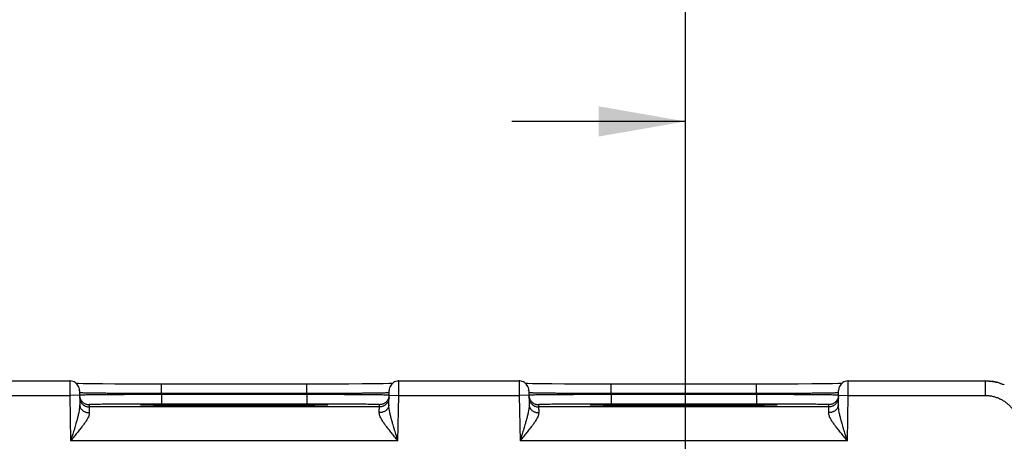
# Model space of a CAD drawing. Header units: inches. Extents: x 0 to 34, y 0 to 22.
# Tile 80 of 83: x 26.704 to 28.742, y 17.374 to 18.246. Entities that reach past the tile are written whole.
import ezdxf

# ---------------------------------------------------------------- set-up
doc = ezdxf.new("R2010")
doc.units = ezdxf.units.IN
doc.header["$LTSCALE"] = 1.87
doc.header["$MEASUREMENT"] = 0
doc.layers.get('0').update_dxf_attribs({"linetype": 'CONTINUOUS'})
doc.layers.add('DIMENSIONS', color=7, linetype='CONTINUOUS')
doc.styles.get("Standard").update_dxf_attribs({"font": 'txt', "width": 0.8})
doc.dimstyles.new('DIMSTYLE_1', dxfattribs={"dimtxt": 0.125, "dimasz": 0.18, "dimexe": 0.18, "dimexo": 0.0625, "dimgap": 0.09, "dimtad": 0, "dimtih": 1, "dimtoh": 1, "dimdec": 3, "dimzin": 4, "dimdsep": 46, "dimtxsty": 'STANDARD', "dimblk": '_FILLED', "dimblk1": '_FILLED', "dimblk2": '_FILLED', "dimcen": 0.09, "dimadec": 0, "dimazin": 0, "dimtp": 0.01, "dimtm": 0.01, "dimtfac": 1, "dimtdec": 3, "dimtofl": 0, "dimtmove": 0, "dimatfit": 3, "dimldrblk": '_FILLED', "dimfxl": 1, "dimtolj": 1, "dimtzin": 4, "dimarcsym": 0})

# ---------------------------------------------------------------- blocks, each defined once
blk = doc.blocks.new('_FILLED')
at = {"color": 0, "linetype": 'BYBLOCK'}
blk.add_solid([(0, 0), (-1, 0.174), (-1, -0.174)], dxfattribs=at)
blk = doc.blocks.new('*D5')
at = {"layer": 'DIMENSIONS', "color": 2, "linetype": 'CONTINUOUS'}
for p, q in [((21.5825, 16.2534), (21.5825, 19.6002)), ((28.0825, 16.2534), (28.0825, 19.6002)), ((21.5825, 19.4752), (24.9569, 19.4752)), ((28.0825, 19.4752), (26.4069, 19.4752))]:
    blk.add_line(p, q, dxfattribs=at)
at = {"layer": 'DIMENSIONS', "color": 2, "linetype": 'CONTINUOUS', "xscale": 0.18, "yscale": 0.18, "zscale": 0.18, "rotation": 180}
blk.add_blockref('_FILLED', (21.5825, 19.4752), dxfattribs=at)
at = {"layer": 'DIMENSIONS', "color": 2, "linetype": 'CONTINUOUS', "xscale": 0.18, "yscale": 0.18, "zscale": 0.18}
blk.add_blockref('_FILLED', (28.0825, 19.4752), dxfattribs=at)
at = {"layer": 'DIMENSIONS', "color": 2, "linetype": 'CONTINUOUS', "width": 0.8}
for s, p in [('[', (25.6444, 19.4127)), (']', (26.2444, 19.4127)), ('6.500', (25.0194, 19.4127)), ('165.1', (25.7444, 19.4127))]:
    blk.add_text(s, height=0.125, dxfattribs=at).set_placement(p)
blk = doc.blocks.new('*D6')
at = {"layer": 'DIMENSIONS', "color": 2, "linetype": 'CONTINUOUS'}
for p, q in [((28.0825, 16.2534), (28.0825, 18.1608)), ((28.8315, 17.4471), (28.8315, 18.1608)), ((28.0825, 18.0358), (27.7225, 18.0358)), ((28.8315, 18.0358), (29.2954, 18.0358))]:
    blk.add_line(p, q, dxfattribs=at)
at = {"layer": 'DIMENSIONS', "color": 2, "linetype": 'CONTINUOUS', "xscale": 0.18, "yscale": 0.18, "zscale": 0.18}
blk.add_blockref('_FILLED', (28.0825, 18.0358), dxfattribs=at)
at = {"layer": 'DIMENSIONS', "color": 2, "linetype": 'CONTINUOUS', "xscale": 0.18, "yscale": 0.18, "zscale": 0.18, "rotation": 180}
blk.add_blockref('_FILLED', (28.8315, 18.0358), dxfattribs=at)
at = {"layer": 'DIMENSIONS', "color": 2, "linetype": 'CONTINUOUS', "width": 0.8}
for s, p in [('.749', (29.3579, 17.9733)), ('[', (29.8829, 17.9733)), ('19.02', (29.9829, 17.9733)), (']', (30.4829, 17.9733))]:
    blk.add_text(s, height=0.125, dxfattribs=at).set_placement(p)

msp = doc.modelspace()

# ---------------------------------------------------------------- linework, layer by layer
at = {"color": 7, "linetype": 'CONTINUOUS'}
for p, q in [((26.559, 17.499), (26.808, 17.499)), ((26.8252, 17.4933), (26.8219, 17.4934)), ((26.8354, 17.4932), (26.8252, 17.4933)), ((26.8527, 17.493), (26.8354, 17.4932)), ((26.8756, 17.4928), (26.8527, 17.493)), ((26.9016, 17.4926), (26.8756, 17.4928)), ((26.9334, 17.4925), (26.9016, 17.4926)), ((26.9667, 17.4924), (26.9334, 17.4925)), ((27.2989, 17.4924), (26.9667, 17.4924)), ((26.9981, 17.4727), (26.9981, 17.4924)), ((27.3163, 17.4924), (27.2989, 17.4924)), ((27.2989, 17.4727), (27.2989, 17.4924)), ((27.3511, 17.4924), (27.3163, 17.4924)), ((27.3857, 17.4925), (27.3511, 17.4924)), ((27.4134, 17.4927), (27.3857, 17.4925)), ((27.4379, 17.4929), (27.4134, 17.4927)), ((27.4563, 17.4931), (27.4379, 17.4929)), ((27.469, 17.4933), (27.4563, 17.4931)), ((27.4751, 17.4934), (27.469, 17.4933)), ((27.489, 17.499), (27.738, 17.499)), ((27.7531, 17.4934), (27.7519, 17.4934)), ((27.7552, 17.4933), (27.7531, 17.4934)), ((27.7654, 17.4932), (27.7552, 17.4933)), ((27.7827, 17.493), (27.7654, 17.4932)), ((27.8056, 17.4928), (27.7827, 17.493)), ((27.8316, 17.4926), (27.8056, 17.4928)), ((27.8634, 17.4925), (27.8316, 17.4926)), ((27.8967, 17.4924), (27.8634, 17.4925)), ((28.2289, 17.4924), (27.8967, 17.4924)), ((27.9281, 17.4727), (27.9281, 17.4924)), ((28.2463, 17.4924), (28.2289, 17.4924)), ((28.2289, 17.4727), (28.2289, 17.4924)), ((28.2811, 17.4924), (28.2463, 17.4924)), ((28.3157, 17.4925), (28.2811, 17.4924)), ((28.3434, 17.4927), (28.3157, 17.4925)), ((28.3679, 17.4929), (28.3434, 17.4927)), ((28.3863, 17.4931), (28.3679, 17.4929)), ((28.399, 17.4933), (28.3863, 17.4931)), ((28.4051, 17.4934), (28.399, 17.4933)), ((28.419, 17.499), (28.7025, 17.499)), ((28.7025, 17.499), (28.7025, 17.469)), ((26.5588, 17.469), (26.8082, 17.469)), ((26.8282, 17.4694), (26.8082, 17.469)), ((26.8082, 17.469), (26.8098, 17.3751)), ((26.828, 17.4794), (26.8285, 17.4496)), ((27.2989, 17.4727), (26.9981, 17.4727)), ((26.9981, 17.4727), (26.9981, 17.4708)), ((27.2989, 17.4708), (26.9981, 17.4708)), ((26.9981, 17.4708), (26.9981, 17.4511)), ((27.2989, 17.4727), (27.2989, 17.4708)), ((27.2989, 17.4708), (27.2989, 17.4511)), ((27.4685, 17.4496), (27.469, 17.4794)), ((27.4688, 17.4694), (27.4888, 17.469)), ((27.4872, 17.3751), (27.4888, 17.469)), ((27.4888, 17.469), (27.7382, 17.469)), ((27.7582, 17.4694), (27.7382, 17.469)), ((27.7382, 17.469), (27.7398, 17.3751)), ((27.758, 17.4794), (27.7585, 17.4496)), ((28.2289, 17.4727), (27.9281, 17.4727)), ((27.9281, 17.4727), (27.9281, 17.4708)), ((28.2289, 17.4708), (27.9281, 17.4708)), ((27.9281, 17.4708), (27.9281, 17.4511)), ((28.2289, 17.4727), (28.2289, 17.4708)), ((28.2289, 17.4708), (28.2289, 17.4511)), ((28.3985, 17.4496), (28.399, 17.4794)), ((28.3988, 17.4694), (28.4188, 17.469)), ((28.4172, 17.3751), (28.4188, 17.469)), ((28.4188, 17.469), (28.7025, 17.469)), ((26.8482, 17.4498), (26.8482, 17.4451)), ((27.4487, 17.4451), (26.8482, 17.4451)), ((26.9596, 17.4489), (26.9587, 17.449)), ((26.9608, 17.4489), (26.9596, 17.4489)), ((26.963, 17.4488), (26.9608, 17.4489)), ((26.9659, 17.4487), (26.963, 17.4488)), ((26.9707, 17.4486), (26.9659, 17.4487)), ((26.9784, 17.4485), (26.9707, 17.4486)), ((26.9928, 17.4483), (26.9784, 17.4485)), ((27.0122, 17.4481), (26.9928, 17.4483)), ((27.2989, 17.4511), (26.9981, 17.4511)), ((27.0375, 17.4479), (27.0122, 17.4481)), ((27.069, 17.4477), (27.0375, 17.4479)), ((27.101, 17.4476), (27.069, 17.4477)), ((27.1372, 17.4476), (27.101, 17.4476)), ((27.1767, 17.4476), (27.1372, 17.4476)), ((27.209, 17.4477), (27.1767, 17.4476)), ((27.2416, 17.4478), (27.209, 17.4477)), ((27.2679, 17.448), (27.2416, 17.4478)), ((27.2913, 17.4481), (27.2679, 17.448)), ((27.3106, 17.4484), (27.2913, 17.4481)), ((27.3227, 17.4485), (27.3106, 17.4484)), ((27.3291, 17.4487), (27.3227, 17.4485)), ((27.3329, 17.4488), (27.3291, 17.4487)), ((27.3351, 17.4488), (27.3329, 17.4488)), ((27.3369, 17.4489), (27.3351, 17.4488)), ((27.3378, 17.4489), (27.3369, 17.4489)), ((27.3386, 17.449), (27.3378, 17.4489)), ((27.3392, 17.449), (27.3386, 17.449)), ((27.34, 17.4491), (27.34, 17.4491)), ((27.4487, 17.4451), (27.4488, 17.4498)), ((27.7782, 17.4498), (27.7782, 17.4451)), ((28.3787, 17.4451), (27.7782, 17.4451)), ((27.8896, 17.4489), (27.8887, 17.449)), ((27.8908, 17.4489), (27.8896, 17.4489)), ((27.8922, 17.4488), (27.8908, 17.4489)), ((27.9007, 17.4486), (27.8959, 17.4487)), ((27.9084, 17.4485), (27.9007, 17.4486)), ((27.9228, 17.4483), (27.9084, 17.4485)), ((27.9422, 17.4481), (27.9228, 17.4483)), ((28.2289, 17.4511), (27.9281, 17.4511)), ((27.9675, 17.4479), (27.9422, 17.4481)), ((27.999, 17.4477), (27.9675, 17.4479)), ((28.031, 17.4476), (27.999, 17.4477)), ((28.0672, 17.4476), (28.031, 17.4476)), ((28.1067, 17.4476), (28.0672, 17.4476)), ((28.139, 17.4477), (28.1067, 17.4476)), ((28.1716, 17.4478), (28.139, 17.4477)), ((28.1979, 17.448), (28.1716, 17.4478)), ((28.2213, 17.4481), (28.1979, 17.448)), ((28.2406, 17.4484), (28.2213, 17.4481)), ((28.2527, 17.4485), (28.2406, 17.4484)), ((28.2591, 17.4487), (28.2527, 17.4485)), ((28.2629, 17.4488), (28.2591, 17.4487)), ((28.2651, 17.4488), (28.2629, 17.4488)), ((28.2669, 17.4489), (28.2651, 17.4488)), ((28.2678, 17.4489), (28.2669, 17.4489)), ((28.2686, 17.449), (28.2678, 17.4489)), ((28.2692, 17.449), (28.2686, 17.449)), ((28.27, 17.4491), (28.27, 17.4491)), ((28.3787, 17.4451), (28.3788, 17.4498)), ((27.4872, 17.3751), (26.8098, 17.3751)), ((28.4172, 17.3751), (27.7398, 17.3751))]:
    msp.add_line(p, q, dxfattribs=at)
for points in [[(26.828, 17.4794), (26.8278, 17.4821), (26.8272, 17.4848), (26.8262, 17.4873), (26.8249, 17.4897), (26.8233, 17.4919), (26.8214, 17.4939), (26.8193, 17.4956), (26.8169, 17.4969), (26.8144, 17.498), (26.8118, 17.4987), (26.8091, 17.499), (26.808, 17.499)], [(27.489, 17.499), (27.4879, 17.499), (27.4852, 17.4987), (27.4826, 17.498), (27.4801, 17.4969), (27.4777, 17.4956), (27.4756, 17.4939), (27.4737, 17.4919), (27.4721, 17.4897), (27.4708, 17.4873), (27.4698, 17.4848), (27.4692, 17.4821), (27.469, 17.4794)], [(27.758, 17.4794), (27.7578, 17.4821), (27.7572, 17.4848), (27.7562, 17.4873), (27.7549, 17.4897), (27.7533, 17.4919), (27.7514, 17.4939), (27.7493, 17.4956), (27.7469, 17.4969), (27.7444, 17.498), (27.7418, 17.4987), (27.7391, 17.499), (27.738, 17.499)], [(28.419, 17.499), (28.4179, 17.499), (28.4152, 17.4987), (28.4126, 17.498), (28.4101, 17.4969), (28.4077, 17.4956), (28.4056, 17.4939), (28.4037, 17.4919), (28.4021, 17.4897), (28.4008, 17.4873), (28.3998, 17.4848), (28.3992, 17.4821), (28.399, 17.4794)], [(28.742, 17.4909), (28.7378, 17.4926), (28.7289, 17.4955), (28.7197, 17.4976), (28.7104, 17.4987), (28.7025, 17.499)], [(26.9587, 17.449), (26.958, 17.449), (26.9577, 17.449), (26.9575, 17.449), (26.9573, 17.449), (26.9571, 17.4491), (26.957, 17.4491), (26.957, 17.4491)], [(27.34, 17.4491), (27.3399, 17.4491), (27.3398, 17.449), (27.3396, 17.449), (27.3394, 17.449), (27.3392, 17.449)], [(27.8887, 17.449), (27.888, 17.449), (27.8877, 17.449), (27.8875, 17.449), (27.8873, 17.449), (27.8871, 17.4491), (27.887, 17.4491), (27.887, 17.4491)], [(27.8959, 17.4487), (27.893, 17.4488), (27.8922, 17.4488)], [(28.27, 17.4491), (28.2699, 17.4491), (28.2698, 17.449), (28.2696, 17.449), (28.2694, 17.449), (28.2692, 17.449)]]:
    msp.add_lwpolyline(points, dxfattribs=at)
for points, knots in [([(26.808, 17.4991), (26.808, 17.4991), (26.808, 17.4984), (26.808, 17.4981), (26.808, 17.4966), (26.808, 17.495), (26.808, 17.4928), (26.808, 17.4902), (26.8081, 17.4873), (26.8081, 17.484), (26.8081, 17.4805), (26.8081, 17.4768), (26.8082, 17.4729), (26.8082, 17.4703), (26.8082, 17.469)], [0, 0, 0, 0, 0.006226, 0.030974, 0.072515, 0.130131, 0.202818, 0.289325, 0.388138, 0.497516, 0.615491, 0.739988, 0.868875, 1, 1, 1, 1]), ([(27.4888, 17.469), (27.4888, 17.4703), (27.4888, 17.4729), (27.4888, 17.4768), (27.4889, 17.4805), (27.4889, 17.484), (27.4889, 17.4873), (27.4889, 17.4902), (27.4889, 17.4928), (27.4889, 17.495), (27.489, 17.4966), (27.489, 17.4981), (27.489, 17.4984), (27.489, 17.4991), (27.489, 17.4991)], [0, 0, 0, 0, 0.131125, 0.260012, 0.384509, 0.502484, 0.611862, 0.710675, 0.797182, 0.869869, 0.927485, 0.969026, 0.993774, 1, 1, 1, 1]), ([(27.738, 17.4991), (27.738, 17.4991), (27.738, 17.4984), (27.738, 17.4981), (27.738, 17.4966), (27.738, 17.495), (27.738, 17.4928), (27.738, 17.4902), (27.7381, 17.4873), (27.7381, 17.484), (27.7381, 17.4805), (27.7381, 17.4768), (27.7382, 17.4729), (27.7382, 17.4703), (27.7382, 17.469)], [0, 0, 0, 0, 0.006226, 0.030974, 0.072515, 0.130131, 0.202818, 0.289325, 0.388138, 0.497516, 0.615491, 0.739988, 0.868875, 1, 1, 1, 1]), ([(28.4188, 17.469), (28.4188, 17.4703), (28.4188, 17.4729), (28.4188, 17.4768), (28.4189, 17.4805), (28.4189, 17.484), (28.4189, 17.4873), (28.4189, 17.4902), (28.4189, 17.4928), (28.4189, 17.495), (28.419, 17.4966), (28.419, 17.4981), (28.419, 17.4984), (28.419, 17.4991), (28.419, 17.4991)], [0, 0, 0, 0, 0.131125, 0.260012, 0.384509, 0.502484, 0.611862, 0.710675, 0.797182, 0.869869, 0.927485, 0.969026, 0.993774, 1, 1, 1, 1]), ([(28.7025, 17.499), (28.7058, 17.499), (28.7123, 17.4987), (28.7221, 17.4973), (28.7316, 17.4949), (28.7382, 17.4925), (28.7416, 17.4911), (28.742, 17.4909)], [0, 0, 0, 0, 0.242162, 0.484362, 0.726539, 0.968694, 1, 1, 1, 1]), ([(26.9981, 17.4708), (26.9934, 17.4708), (26.9841, 17.4708), (26.9702, 17.4707), (26.9565, 17.4707), (26.943, 17.4706), (26.93, 17.4706), (26.9174, 17.4705), (26.9054, 17.4704), (26.894, 17.4704), (26.8833, 17.4703), (26.8734, 17.4702), (26.8643, 17.4701), (26.8562, 17.4701), (26.849, 17.47), (26.8429, 17.4699), (26.8377, 17.4698), (26.8338, 17.4697), (26.8307, 17.4698), (26.8294, 17.4694), (26.8282, 17.4697), (26.8282, 17.4695)], [0, 0, 0, 0, 0.082625, 0.164681, 0.245594, 0.32482, 0.40182, 0.476056, 0.547019, 0.614233, 0.677251, 0.735649, 0.789034, 0.837045, 0.879354, 0.915669, 0.945734, 0.969337, 0.986316, 0.996556, 1, 1, 1, 1]), ([(26.8282, 17.4695), (26.8282, 17.4685), (26.8283, 17.467), (26.8286, 17.4655), (26.8288, 17.4649)], [0, 0, 0, 0, 0.61298, 1, 1, 1, 1]), ([(26.8283, 17.4648), (26.8283, 17.4639), (26.8284, 17.462), (26.8291, 17.4592), (26.8301, 17.4566), (26.8315, 17.4541), (26.8332, 17.4519), (26.8352, 17.4499), (26.8375, 17.4482), (26.84, 17.4469), (26.8427, 17.4459), (26.8454, 17.4453), (26.8473, 17.4451), (26.8482, 17.4451)], [0, 0, 0, 0, 0.090907, 0.181815, 0.272723, 0.363631, 0.45454, 0.545449, 0.636358, 0.727268, 0.818179, 0.909089, 1, 1, 1, 1]), ([(26.9981, 17.4727), (26.9934, 17.4727), (26.9841, 17.4727), (26.9702, 17.4728), (26.9564, 17.4728), (26.943, 17.4729), (26.9299, 17.473), (26.9173, 17.473), (26.9053, 17.4731), (26.8939, 17.4732), (26.8832, 17.4733), (26.8733, 17.4734), (26.8643, 17.4735), (26.8561, 17.4736), (26.8489, 17.4737), (26.8428, 17.4738), (26.8376, 17.4739), (26.8337, 17.4741), (26.8306, 17.474), (26.8295, 17.4744), (26.8287, 17.4743)], [0, 0, 0, 0, 0.082913, 0.165256, 0.246457, 0.325959, 0.403217, 0.477696, 0.548892, 0.616326, 0.679548, 0.738136, 0.791697, 0.83987, 0.882324, 0.918767, 0.948944, 0.972643, 0.9897, 1, 1, 1, 1]), ([(26.8291, 17.4639), (26.8293, 17.463), (26.83, 17.4613), (26.8314, 17.4588), (26.8331, 17.4565), (26.8351, 17.4546), (26.8374, 17.4529), (26.8399, 17.4515), (26.8426, 17.4506), (26.8453, 17.45), (26.8472, 17.4498), (26.8482, 17.4498)], [0, 0, 0, 0, 0.111109, 0.222219, 0.333329, 0.444439, 0.555551, 0.666663, 0.777775, 0.888887, 1, 1, 1, 1]), ([(27.4683, 17.4743), (27.4675, 17.4744), (27.4663, 17.474), (27.4632, 17.4741), (27.4593, 17.4739), (27.4542, 17.4738), (27.448, 17.4737), (27.4409, 17.4736), (27.4327, 17.4735), (27.4237, 17.4734), (27.4138, 17.4733), (27.4031, 17.4732), (27.3917, 17.4731), (27.3796, 17.473), (27.3671, 17.473), (27.354, 17.4729), (27.3406, 17.4728), (27.3268, 17.4728), (27.3129, 17.4727), (27.3036, 17.4727), (27.2989, 17.4727)], [0, 0, 0, 0, 0.010298, 0.027351, 0.051044, 0.081212, 0.117643, 0.160083, 0.20824, 0.261788, 0.320369, 0.383592, 0.451034, 0.522242, 0.596735, 0.674005, 0.75352, 0.834732, 0.917083, 1, 1, 1, 1]), ([(27.4688, 17.4695), (27.4688, 17.4697), (27.4676, 17.4694), (27.4663, 17.4698), (27.4631, 17.4697), (27.4593, 17.4698), (27.4541, 17.4699), (27.448, 17.47), (27.4408, 17.4701), (27.4327, 17.4701), (27.4236, 17.4702), (27.4137, 17.4703), (27.403, 17.4704), (27.3916, 17.4704), (27.3796, 17.4705), (27.367, 17.4706), (27.3539, 17.4706), (27.3405, 17.4707), (27.3268, 17.4707), (27.3129, 17.4708), (27.3035, 17.4708), (27.2989, 17.4708)], [0, 0, 0, 0, 0.003444, 0.013682, 0.030657, 0.054255, 0.084313, 0.120618, 0.162914, 0.210913, 0.264288, 0.32268, 0.385699, 0.45292, 0.523892, 0.598139, 0.675149, 0.754386, 0.835308, 0.917371, 1, 1, 1, 1]), ([(27.4687, 17.4648), (27.4687, 17.4639), (27.4685, 17.462), (27.4679, 17.4592), (27.4669, 17.4566), (27.4655, 17.4541), (27.4638, 17.4519), (27.4617, 17.4499), (27.4595, 17.4482), (27.457, 17.4469), (27.4543, 17.4459), (27.4515, 17.4453), (27.4497, 17.4451), (27.4487, 17.4451)], [0, 0, 0, 0, 0.090907, 0.181815, 0.272723, 0.363631, 0.45454, 0.545449, 0.636358, 0.727268, 0.818179, 0.909089, 1, 1, 1, 1]), ([(27.4679, 17.4639), (27.4676, 17.463), (27.467, 17.4613), (27.4656, 17.4588), (27.4638, 17.4565), (27.4618, 17.4546), (27.4595, 17.4529), (27.4571, 17.4515), (27.4544, 17.4506), (27.4516, 17.45), (27.4497, 17.4498), (27.4488, 17.4498)], [0, 0, 0, 0, 0.111109, 0.222219, 0.333329, 0.444439, 0.555551, 0.666663, 0.777775, 0.888887, 1, 1, 1, 1]), ([(27.4688, 17.4695), (27.4688, 17.4685), (27.4687, 17.467), (27.4683, 17.4655), (27.4682, 17.4649)], [0, 0, 0, 0, 0.61298, 1, 1, 1, 1]), ([(27.9281, 17.4708), (27.9234, 17.4708), (27.9141, 17.4708), (27.9002, 17.4707), (27.8865, 17.4707), (27.873, 17.4706), (27.86, 17.4706), (27.8474, 17.4705), (27.8354, 17.4704), (27.824, 17.4704), (27.8133, 17.4703), (27.8034, 17.4702), (27.7943, 17.4701), (27.7862, 17.4701), (27.779, 17.47), (27.7729, 17.4699), (27.7677, 17.4698), (27.7638, 17.4697), (27.7607, 17.4698), (27.7594, 17.4694), (27.7582, 17.4697), (27.7582, 17.4695)], [0, 0, 0, 0, 0.082625, 0.164681, 0.245594, 0.32482, 0.40182, 0.476056, 0.547019, 0.614233, 0.677251, 0.735649, 0.789034, 0.837045, 0.879354, 0.915669, 0.945734, 0.969337, 0.986316, 0.996556, 1, 1, 1, 1]), ([(27.7582, 17.4695), (27.7582, 17.4685), (27.7583, 17.467), (27.7586, 17.4655), (27.7588, 17.4649)], [0, 0, 0, 0, 0.61298, 1, 1, 1, 1]), ([(27.7583, 17.4648), (27.7583, 17.4639), (27.7584, 17.462), (27.7591, 17.4592), (27.7601, 17.4566), (27.7615, 17.4541), (27.7632, 17.4519), (27.7652, 17.4499), (27.7675, 17.4482), (27.77, 17.4469), (27.7727, 17.4459), (27.7754, 17.4453), (27.7773, 17.4451), (27.7782, 17.4451)], [0, 0, 0, 0, 0.090907, 0.181815, 0.272723, 0.363631, 0.45454, 0.545449, 0.636358, 0.727268, 0.818179, 0.909089, 1, 1, 1, 1]), ([(27.9281, 17.4727), (27.9234, 17.4727), (27.9141, 17.4727), (27.9002, 17.4728), (27.8864, 17.4728), (27.873, 17.4729), (27.8599, 17.473), (27.8473, 17.473), (27.8353, 17.4731), (27.8239, 17.4732), (27.8132, 17.4733), (27.8033, 17.4734), (27.7943, 17.4735), (27.7861, 17.4736), (27.7789, 17.4737), (27.7728, 17.4738), (27.7676, 17.4739), (27.7637, 17.4741), (27.7606, 17.474), (27.7595, 17.4744), (27.7587, 17.4743)], [0, 0, 0, 0, 0.082913, 0.165256, 0.246457, 0.325959, 0.403217, 0.477696, 0.548892, 0.616326, 0.679548, 0.738136, 0.791697, 0.83987, 0.882324, 0.918767, 0.948944, 0.972643, 0.9897, 1, 1, 1, 1]), ([(27.7591, 17.4639), (27.7593, 17.463), (27.76, 17.4613), (27.7614, 17.4588), (27.7631, 17.4565), (27.7651, 17.4546), (27.7674, 17.4529), (27.7699, 17.4515), (27.7726, 17.4506), (27.7753, 17.45), (27.7772, 17.4498), (27.7782, 17.4498)], [0, 0, 0, 0, 0.111109, 0.222219, 0.333329, 0.444439, 0.555551, 0.666663, 0.777775, 0.888887, 1, 1, 1, 1]), ([(28.3983, 17.4743), (28.3975, 17.4744), (28.3963, 17.474), (28.3932, 17.4741), (28.3893, 17.4739), (28.3842, 17.4738), (28.378, 17.4737), (28.3709, 17.4736), (28.3627, 17.4735), (28.3537, 17.4734), (28.3438, 17.4733), (28.3331, 17.4732), (28.3217, 17.4731), (28.3096, 17.473), (28.2971, 17.473), (28.284, 17.4729), (28.2706, 17.4728), (28.2568, 17.4728), (28.2429, 17.4727), (28.2336, 17.4727), (28.2289, 17.4727)], [0, 0, 0, 0, 0.010298, 0.027351, 0.051044, 0.081212, 0.117643, 0.160083, 0.20824, 0.261788, 0.320369, 0.383592, 0.451034, 0.522242, 0.596735, 0.674005, 0.75352, 0.834732, 0.917083, 1, 1, 1, 1]), ([(28.3988, 17.4695), (28.3988, 17.4697), (28.3976, 17.4694), (28.3963, 17.4698), (28.3931, 17.4697), (28.3893, 17.4698), (28.3841, 17.4699), (28.378, 17.47), (28.3708, 17.4701), (28.3627, 17.4701), (28.3536, 17.4702), (28.3437, 17.4703), (28.333, 17.4704), (28.3216, 17.4704), (28.3096, 17.4705), (28.297, 17.4706), (28.2839, 17.4706), (28.2705, 17.4707), (28.2568, 17.4707), (28.2429, 17.4708), (28.2335, 17.4708), (28.2289, 17.4708)], [0, 0, 0, 0, 0.003444, 0.013682, 0.030657, 0.054255, 0.084313, 0.120618, 0.162914, 0.210913, 0.264288, 0.32268, 0.385699, 0.45292, 0.523892, 0.598139, 0.675149, 0.754386, 0.835308, 0.917371, 1, 1, 1, 1]), ([(28.3987, 17.4648), (28.3987, 17.4639), (28.3985, 17.462), (28.3979, 17.4592), (28.3969, 17.4566), (28.3955, 17.4541), (28.3938, 17.4519), (28.3917, 17.4499), (28.3895, 17.4482), (28.387, 17.4469), (28.3843, 17.4459), (28.3815, 17.4453), (28.3797, 17.4451), (28.3787, 17.4451)], [0, 0, 0, 0, 0.090907, 0.181815, 0.272723, 0.363631, 0.45454, 0.545449, 0.636358, 0.727268, 0.818179, 0.909089, 1, 1, 1, 1]), ([(28.3979, 17.4639), (28.3976, 17.463), (28.397, 17.4613), (28.3956, 17.4588), (28.3938, 17.4565), (28.3918, 17.4546), (28.3895, 17.4529), (28.3871, 17.4515), (28.3844, 17.4506), (28.3816, 17.45), (28.3797, 17.4498), (28.3788, 17.4498)], [0, 0, 0, 0, 0.111109, 0.222219, 0.333329, 0.444439, 0.555551, 0.666663, 0.777775, 0.888887, 1, 1, 1, 1]), ([(28.3988, 17.4695), (28.3988, 17.4685), (28.3987, 17.467), (28.3983, 17.4655), (28.3982, 17.4649)], [0, 0, 0, 0, 0.61298, 1, 1, 1, 1]), ([(28.7025, 17.469), (28.7049, 17.469), (28.7098, 17.4688), (28.717, 17.4676), (28.7241, 17.4657), (28.731, 17.4631), (28.7376, 17.4598), (28.7437, 17.4558), (28.7494, 17.4512), (28.7546, 17.446), (28.7593, 17.4402), (28.7633, 17.4341), (28.7666, 17.4275), (28.7692, 17.4207), (28.7711, 17.4136), (28.7723, 17.4063), (28.7725, 17.4015), (28.7725, 17.399)], [0, 0, 0, 0, 0.066191, 0.132809, 0.199612, 0.266388, 0.333118, 0.399881, 0.466651, 0.533408, 0.600175, 0.66693, 0.733649, 0.800415, 0.867212, 0.933821, 1, 1, 1, 1]), ([(26.8285, 17.4496), (26.8285, 17.4482), (26.8284, 17.4451), (26.8278, 17.44), (26.8268, 17.4341), (26.8252, 17.4272), (26.8232, 17.4192), (26.8207, 17.4102), (26.8176, 17.3998), (26.8139, 17.388), (26.8112, 17.3796), (26.8098, 17.3751)], [0, 0, 0, 0, 0.055242, 0.121328, 0.199413, 0.290674, 0.396417, 0.518163, 0.657731, 0.817373, 1, 1, 1, 1]), ([(26.8285, 17.4496), (26.8285, 17.4488), (26.8287, 17.4473), (26.8293, 17.445), (26.8304, 17.4428), (26.8318, 17.4407), (26.8335, 17.4389), (26.8355, 17.4372), (26.8378, 17.4358), (26.8403, 17.4347), (26.8429, 17.4339), (26.8457, 17.4334), (26.8476, 17.4333), (26.8485, 17.4334)], [0, 0, 0, 0, 0.08253, 0.16578, 0.250397, 0.336892, 0.425596, 0.516652, 0.61001, 0.705446, 0.802591, 0.900963, 1, 1, 1, 1]), ([(26.9981, 17.4511), (26.9938, 17.4511), (26.9851, 17.4511), (26.9722, 17.4511), (26.9595, 17.4511), (26.947, 17.4511), (26.9349, 17.451), (26.9234, 17.451), (26.9123, 17.4509), (26.902, 17.4508), (26.8924, 17.4508), (26.8835, 17.4507), (26.8756, 17.4506), (26.8686, 17.4505), (26.8625, 17.4504), (26.8575, 17.4503), (26.8537, 17.4501), (26.8506, 17.4502), (26.8494, 17.4498), (26.8482, 17.45), (26.8482, 17.4498)], [0, 0, 0, 0, 0.086634, 0.173029, 0.258306, 0.341622, 0.422278, 0.499727, 0.573388, 0.642666, 0.707037, 0.766016, 0.819166, 0.866072, 0.906364, 0.93974, 0.965975, 0.984838, 0.996174, 1, 1, 1, 1]), ([(26.8482, 17.4451), (26.8482, 17.445), (26.8483, 17.4445), (26.8483, 17.4435), (26.8483, 17.4418), (26.8484, 17.4395), (26.8484, 17.4366), (26.8485, 17.4345), (26.8485, 17.4334)], [0, 0, 0, 0, 0.032704, 0.120556, 0.262784, 0.458067, 0.704581, 1, 1, 1, 1]), ([(26.9554, 17.4491), (26.9551, 17.4492), (26.9544, 17.4493), (26.9551, 17.4494), (26.9554, 17.4494)], [0, 0, 0, 0, 0.499838, 1, 1, 1, 1]), ([(26.9574, 17.4496), (26.9584, 17.4496), (26.9612, 17.4497), (26.9657, 17.4498), (26.9715, 17.45), (26.9785, 17.4501), (26.9867, 17.4502), (26.9959, 17.4503), (27.0063, 17.4504), (27.0176, 17.4505), (27.0297, 17.4506), (27.0427, 17.4507), (27.0565, 17.4508), (27.0708, 17.4508), (27.0857, 17.4509), (27.101, 17.4509), (27.1167, 17.451), (27.1325, 17.451), (27.1432, 17.451), (27.1485, 17.451)], [0, 0, 0, 0, 0.0172, 0.041101, 0.071547, 0.108326, 0.151194, 0.199853, 0.253979, 0.313202, 0.377121, 0.445304, 0.517288, 0.592581, 0.670675, 0.751022, 0.833085, 0.916319, 1, 1, 1, 1]), ([(26.9736, 17.4486), (26.9728, 17.4486), (26.97, 17.4486), (26.9657, 17.4487), (26.9612, 17.4488), (26.9584, 17.449), (26.9574, 17.449)], [0, 0, 0, 0, 0.156003, 0.515171, 0.797103, 1, 1, 1, 1]), ([(27.1462, 17.4476), (27.1416, 17.4476), (27.1318, 17.4476), (27.1167, 17.4476), (27.101, 17.4476), (27.0857, 17.4477), (27.0708, 17.4477), (27.0565, 17.4478), (27.0427, 17.4479), (27.0297, 17.4479), (27.0176, 17.448), (27.0063, 17.4481), (26.9959, 17.4482), (26.9867, 17.4484), (26.9793, 17.4485), (26.9751, 17.4485), (26.9736, 17.4486)], [0, 0, 0, 0, 0.079444, 0.171591, 0.262438, 0.351387, 0.437841, 0.521194, 0.600884, 0.676365, 0.747128, 0.812688, 0.872607, 0.926472, 0.973926, 1, 1, 1, 1]), ([(27.1485, 17.451), (27.1538, 17.451), (27.1644, 17.451), (27.1803, 17.451), (27.196, 17.4509), (27.2113, 17.4509), (27.2262, 17.4508), (27.2405, 17.4508), (27.2542, 17.4507), (27.2672, 17.4506), (27.2794, 17.4505), (27.2907, 17.4504), (27.301, 17.4503), (27.3103, 17.4502), (27.3185, 17.4501), (27.3255, 17.45), (27.3313, 17.4498), (27.3358, 17.4497), (27.3386, 17.4496), (27.3396, 17.4496)], [0, 0, 0, 0, 0.08369, 0.166927, 0.24899, 0.329339, 0.407434, 0.482727, 0.554712, 0.622895, 0.686816, 0.746037, 0.800162, 0.848819, 0.891684, 0.92846, 0.958904, 0.982802, 1, 1, 1, 1]), ([(27.3232, 17.4486), (27.3218, 17.4485), (27.3176, 17.4485), (27.3103, 17.4484), (27.301, 17.4482), (27.2907, 17.4481), (27.2794, 17.448), (27.2672, 17.4479), (27.2542, 17.4479), (27.2405, 17.4478), (27.2262, 17.4477), (27.2113, 17.4477), (27.1959, 17.4476), (27.1803, 17.4476), (27.1653, 17.4476), (27.1556, 17.4476), (27.1511, 17.4476)], [0, 0, 0, 0, 0.025296, 0.072883, 0.1269, 0.186985, 0.252727, 0.323684, 0.399374, 0.479282, 0.562864, 0.649556, 0.738748, 0.829846, 0.922243, 1, 1, 1, 1]), ([(27.4488, 17.4498), (27.4488, 17.45), (27.4476, 17.4498), (27.4463, 17.4502), (27.4433, 17.4501), (27.4395, 17.4503), (27.4344, 17.4504), (27.4284, 17.4505), (27.4214, 17.4506), (27.4134, 17.4507), (27.4046, 17.4508), (27.395, 17.4508), (27.3846, 17.4509), (27.3736, 17.451), (27.362, 17.451), (27.35, 17.4511), (27.3375, 17.4511), (27.3247, 17.4511), (27.3118, 17.4511), (27.3032, 17.4511), (27.2989, 17.4511)], [0, 0, 0, 0, 0.003826, 0.01516, 0.03402, 0.060253, 0.093627, 0.133917, 0.180822, 0.23397, 0.292948, 0.357318, 0.426596, 0.500256, 0.577703, 0.658358, 0.741677, 0.82696, 0.913362, 1, 1, 1, 1]), ([(27.3396, 17.449), (27.3386, 17.449), (27.3358, 17.4488), (27.3313, 17.4487), (27.3269, 17.4486), (27.3241, 17.4486), (27.3232, 17.4486)], [0, 0, 0, 0, 0.201083, 0.480493, 0.836426, 1, 1, 1, 1]), ([(27.3415, 17.4494), (27.3418, 17.4494), (27.3425, 17.4493), (27.3418, 17.4492), (27.3415, 17.4491)], [0, 0, 0, 0, 0.499813, 1, 1, 1, 1]), ([(27.4685, 17.4496), (27.4684, 17.4488), (27.4683, 17.4473), (27.4676, 17.445), (27.4666, 17.4428), (27.4652, 17.4407), (27.4635, 17.4389), (27.4615, 17.4372), (27.4592, 17.4358), (27.4567, 17.4347), (27.454, 17.4339), (27.4513, 17.4334), (27.4494, 17.4333), (27.4485, 17.4334)], [0, 0, 0, 0, 0.082529, 0.165778, 0.250394, 0.336888, 0.425592, 0.516648, 0.610006, 0.705443, 0.802589, 0.900962, 1, 1, 1, 1]), ([(27.4485, 17.4334), (27.4485, 17.4345), (27.4485, 17.4366), (27.4486, 17.4395), (27.4486, 17.4418), (27.4487, 17.4435), (27.4487, 17.4445), (27.4487, 17.445), (27.4487, 17.4451)], [0, 0, 0, 0, 0.295415, 0.541922, 0.737205, 0.879437, 0.967294, 1, 1, 1, 1]), ([(27.4872, 17.3751), (27.4857, 17.3796), (27.4831, 17.388), (27.4794, 17.3998), (27.4763, 17.4102), (27.4738, 17.4192), (27.4717, 17.4272), (27.4702, 17.4341), (27.4692, 17.44), (27.4686, 17.4451), (27.4684, 17.4482), (27.4685, 17.4496)], [0, 0, 0, 0, 0.182627, 0.342269, 0.481838, 0.603584, 0.709327, 0.800588, 0.878672, 0.944758, 1, 1, 1, 1]), ([(27.7585, 17.4496), (27.7585, 17.4482), (27.7584, 17.4451), (27.7578, 17.44), (27.7568, 17.4341), (27.7552, 17.4272), (27.7532, 17.4192), (27.7507, 17.4102), (27.7476, 17.3998), (27.7439, 17.388), (27.7412, 17.3796), (27.7398, 17.3751)], [0, 0, 0, 0, 0.055242, 0.121328, 0.199413, 0.290674, 0.396417, 0.518163, 0.657731, 0.817373, 1, 1, 1, 1]), ([(27.7585, 17.4496), (27.7585, 17.4488), (27.7587, 17.4473), (27.7593, 17.445), (27.7604, 17.4428), (27.7618, 17.4407), (27.7635, 17.4389), (27.7655, 17.4372), (27.7678, 17.4358), (27.7703, 17.4347), (27.7729, 17.4339), (27.7757, 17.4334), (27.7776, 17.4333), (27.7785, 17.4334)], [0, 0, 0, 0, 0.08253, 0.16578, 0.250397, 0.336892, 0.425596, 0.516652, 0.61001, 0.705446, 0.802591, 0.900963, 1, 1, 1, 1]), ([(27.9281, 17.4511), (27.9238, 17.4511), (27.9151, 17.4511), (27.9022, 17.4511), (27.8895, 17.4511), (27.877, 17.4511), (27.8649, 17.451), (27.8534, 17.451), (27.8423, 17.4509), (27.832, 17.4508), (27.8224, 17.4508), (27.8135, 17.4507), (27.8056, 17.4506), (27.7986, 17.4505), (27.7925, 17.4504), (27.7875, 17.4503), (27.7837, 17.4501), (27.7806, 17.4502), (27.7794, 17.4498), (27.7782, 17.45), (27.7782, 17.4498)], [0, 0, 0, 0, 0.086634, 0.173029, 0.258306, 0.341622, 0.422278, 0.499727, 0.573388, 0.642666, 0.707037, 0.766016, 0.819166, 0.866072, 0.906364, 0.93974, 0.965975, 0.984838, 0.996174, 1, 1, 1, 1]), ([(27.7782, 17.4451), (27.7782, 17.445), (27.7783, 17.4445), (27.7783, 17.4435), (27.7783, 17.4418), (27.7784, 17.4395), (27.7784, 17.4366), (27.7785, 17.4345), (27.7785, 17.4334)], [0, 0, 0, 0, 0.032704, 0.120556, 0.262784, 0.458067, 0.704581, 1, 1, 1, 1]), ([(27.8854, 17.4491), (27.8851, 17.4492), (27.8844, 17.4493), (27.8851, 17.4494), (27.8854, 17.4494)], [0, 0, 0, 0, 0.499838, 1, 1, 1, 1]), ([(27.8874, 17.4496), (27.8884, 17.4496), (27.8912, 17.4497), (27.8957, 17.4498), (27.9015, 17.45), (27.9085, 17.4501), (27.9167, 17.4502), (27.9259, 17.4503), (27.9363, 17.4504), (27.9476, 17.4505), (27.9597, 17.4506), (27.9727, 17.4507), (27.9865, 17.4508), (28.0008, 17.4508), (28.0157, 17.4509), (28.031, 17.4509), (28.0467, 17.451), (28.0625, 17.451), (28.0732, 17.451), (28.0785, 17.451)], [0, 0, 0, 0, 0.0172, 0.041101, 0.071547, 0.108326, 0.151194, 0.199853, 0.253979, 0.313202, 0.377121, 0.445304, 0.517288, 0.592581, 0.670675, 0.751022, 0.833085, 0.916319, 1, 1, 1, 1]), ([(27.9036, 17.4486), (27.9028, 17.4486), (27.9, 17.4486), (27.8957, 17.4487), (27.8912, 17.4488), (27.8884, 17.449), (27.8874, 17.449)], [0, 0, 0, 0, 0.156003, 0.515171, 0.797103, 1, 1, 1, 1]), ([(28.0762, 17.4476), (28.0716, 17.4476), (28.0618, 17.4476), (28.0467, 17.4476), (28.031, 17.4476), (28.0157, 17.4477), (28.0008, 17.4477), (27.9865, 17.4478), (27.9727, 17.4479), (27.9597, 17.4479), (27.9476, 17.448), (27.9363, 17.4481), (27.9259, 17.4482), (27.9167, 17.4484), (27.9093, 17.4485), (27.9051, 17.4485), (27.9036, 17.4486)], [0, 0, 0, 0, 0.079444, 0.171591, 0.262438, 0.351387, 0.437841, 0.521194, 0.600884, 0.676365, 0.747128, 0.812688, 0.872607, 0.926472, 0.973926, 1, 1, 1, 1]), ([(28.0785, 17.451), (28.0838, 17.451), (28.0944, 17.451), (28.1103, 17.451), (28.126, 17.4509), (28.1413, 17.4509), (28.1562, 17.4508), (28.1705, 17.4508), (28.1842, 17.4507), (28.1972, 17.4506), (28.2094, 17.4505), (28.2207, 17.4504), (28.231, 17.4503), (28.2403, 17.4502), (28.2485, 17.4501), (28.2555, 17.45), (28.2613, 17.4498), (28.2658, 17.4497), (28.2686, 17.4496), (28.2696, 17.4496)], [0, 0, 0, 0, 0.08369, 0.166927, 0.24899, 0.329339, 0.407434, 0.482727, 0.554712, 0.622895, 0.686816, 0.746037, 0.800162, 0.848819, 0.891684, 0.92846, 0.958904, 0.982802, 1, 1, 1, 1]), ([(28.2532, 17.4486), (28.2518, 17.4485), (28.2476, 17.4485), (28.2403, 17.4484), (28.231, 17.4482), (28.2207, 17.4481), (28.2094, 17.448), (28.1972, 17.4479), (28.1842, 17.4479), (28.1705, 17.4478), (28.1562, 17.4477), (28.1413, 17.4477), (28.1259, 17.4476), (28.1103, 17.4476), (28.0953, 17.4476), (28.0856, 17.4476), (28.0811, 17.4476)], [0, 0, 0, 0, 0.025296, 0.072883, 0.1269, 0.186985, 0.252727, 0.323684, 0.399374, 0.479282, 0.562864, 0.649556, 0.738748, 0.829846, 0.922243, 1, 1, 1, 1]), ([(28.3788, 17.4498), (28.3788, 17.45), (28.3776, 17.4498), (28.3763, 17.4502), (28.3733, 17.4501), (28.3695, 17.4503), (28.3644, 17.4504), (28.3584, 17.4505), (28.3514, 17.4506), (28.3434, 17.4507), (28.3346, 17.4508), (28.325, 17.4508), (28.3146, 17.4509), (28.3036, 17.451), (28.292, 17.451), (28.28, 17.4511), (28.2675, 17.4511), (28.2547, 17.4511), (28.2418, 17.4511), (28.2332, 17.4511), (28.2289, 17.4511)], [0, 0, 0, 0, 0.003826, 0.01516, 0.03402, 0.060253, 0.093627, 0.133917, 0.180822, 0.23397, 0.292948, 0.357318, 0.426596, 0.500256, 0.577703, 0.658358, 0.741677, 0.82696, 0.913362, 1, 1, 1, 1]), ([(28.2696, 17.449), (28.2686, 17.449), (28.2658, 17.4488), (28.2613, 17.4487), (28.2569, 17.4486), (28.2541, 17.4486), (28.2532, 17.4486)], [0, 0, 0, 0, 0.201083, 0.480493, 0.836426, 1, 1, 1, 1]), ([(28.2715, 17.4494), (28.2718, 17.4494), (28.2725, 17.4493), (28.2718, 17.4492), (28.2715, 17.4491)], [0, 0, 0, 0, 0.499813, 1, 1, 1, 1]), ([(28.3985, 17.4496), (28.3984, 17.4488), (28.3983, 17.4473), (28.3976, 17.445), (28.3966, 17.4428), (28.3952, 17.4407), (28.3935, 17.4389), (28.3915, 17.4372), (28.3892, 17.4358), (28.3867, 17.4347), (28.384, 17.4339), (28.3813, 17.4334), (28.3794, 17.4333), (28.3785, 17.4334)], [0, 0, 0, 0, 0.082529, 0.165778, 0.250394, 0.336888, 0.425592, 0.516648, 0.610006, 0.705443, 0.802589, 0.900962, 1, 1, 1, 1]), ([(28.3785, 17.4334), (28.3785, 17.4345), (28.3785, 17.4366), (28.3786, 17.4395), (28.3786, 17.4418), (28.3787, 17.4435), (28.3787, 17.4445), (28.3787, 17.445), (28.3787, 17.4451)], [0, 0, 0, 0, 0.295415, 0.541922, 0.737205, 0.879437, 0.967294, 1, 1, 1, 1]), ([(28.4172, 17.3751), (28.4157, 17.3796), (28.4131, 17.388), (28.4094, 17.3998), (28.4063, 17.4102), (28.4038, 17.4192), (28.4017, 17.4272), (28.4002, 17.4341), (28.3992, 17.44), (28.3986, 17.4451), (28.3984, 17.4482), (28.3985, 17.4496)], [0, 0, 0, 0, 0.182627, 0.342269, 0.481838, 0.603584, 0.709327, 0.800588, 0.878672, 0.944758, 1, 1, 1, 1]), ([(26.8485, 17.4334), (26.8485, 17.4325), (26.8484, 17.4308), (26.8477, 17.4279), (26.8464, 17.4246), (26.8444, 17.4207), (26.8418, 17.4162), (26.8383, 17.411), (26.834, 17.4051), (26.8289, 17.3984), (26.823, 17.3911), (26.8166, 17.3832), (26.8121, 17.3779), (26.8098, 17.3751)], [0, 0, 0, 0, 0.034066, 0.0748, 0.124399, 0.184934, 0.258391, 0.346472, 0.450293, 0.569941, 0.703993, 0.849008, 1, 1, 1, 1]), ([(27.4872, 17.3751), (27.4849, 17.3779), (27.4804, 17.3832), (27.474, 17.3911), (27.4681, 17.3984), (27.463, 17.4051), (27.4587, 17.411), (27.4552, 17.4162), (27.4525, 17.4207), (27.4506, 17.4246), (27.4493, 17.4279), (27.4486, 17.4308), (27.4484, 17.4325), (27.4485, 17.4334)], [0, 0, 0, 0, 0.150992, 0.296007, 0.430059, 0.549707, 0.653528, 0.741609, 0.815066, 0.875601, 0.9252, 0.965934, 1, 1, 1, 1]), ([(27.7785, 17.4334), (27.7785, 17.4325), (27.7784, 17.4308), (27.7777, 17.4279), (27.7764, 17.4246), (27.7744, 17.4207), (27.7718, 17.4162), (27.7683, 17.411), (27.764, 17.4051), (27.7589, 17.3984), (27.753, 17.3911), (27.7466, 17.3832), (27.7421, 17.3779), (27.7398, 17.3751)], [0, 0, 0, 0, 0.034066, 0.0748, 0.124399, 0.184934, 0.258391, 0.346472, 0.450293, 0.569941, 0.703993, 0.849008, 1, 1, 1, 1]), ([(28.4172, 17.3751), (28.4149, 17.3779), (28.4104, 17.3832), (28.404, 17.3911), (28.3981, 17.3984), (28.393, 17.4051), (28.3887, 17.411), (28.3852, 17.4162), (28.3825, 17.4207), (28.3806, 17.4246), (28.3793, 17.4279), (28.3786, 17.4308), (28.3784, 17.4325), (28.3785, 17.4334)], [0, 0, 0, 0, 0.150992, 0.296007, 0.430059, 0.549707, 0.653528, 0.741609, 0.815066, 0.875601, 0.9252, 0.965934, 1, 1, 1, 1])]:
    msp.add_open_spline(points, degree=3, knots=knots, dxfattribs=at)
for points in [[(26.8274, 17.4792), (26.8273, 17.4795), (26.8273, 17.4797), (26.8272, 17.4799)], [(26.8287, 17.4743), (26.8284, 17.4742), (26.8281, 17.4742), (26.8281, 17.4744)], [(26.8288, 17.4649), (26.8289, 17.4646), (26.829, 17.4642), (26.8291, 17.4639)], [(27.4682, 17.4649), (27.4681, 17.4646), (27.468, 17.4642), (27.4679, 17.4639)], [(27.4689, 17.4744), (27.4689, 17.4742), (27.4686, 17.4742), (27.4683, 17.4743)], [(27.4696, 17.4792), (27.4696, 17.4795), (27.4697, 17.4797), (27.4698, 17.4799)], [(27.7574, 17.4792), (27.7573, 17.4795), (27.7573, 17.4797), (27.7572, 17.4799)], [(27.7587, 17.4743), (27.7584, 17.4742), (27.7581, 17.4742), (27.7581, 17.4744)], [(27.7588, 17.4649), (27.7589, 17.4646), (27.759, 17.4642), (27.7591, 17.4639)], [(28.3982, 17.4649), (28.3981, 17.4646), (28.398, 17.4642), (28.3979, 17.4639)], [(28.3989, 17.4744), (28.3989, 17.4742), (28.3986, 17.4742), (28.3983, 17.4743)], [(28.3996, 17.4792), (28.3996, 17.4795), (28.3997, 17.4797), (28.3998, 17.4799)], [(26.9554, 17.4494), (26.9563, 17.4495), (26.9568, 17.4495), (26.9574, 17.4496)], [(26.9574, 17.449), (26.9568, 17.449), (26.9563, 17.449), (26.9554, 17.4491)], [(27.1485, 17.4476), (27.1477, 17.4476), (27.147, 17.4476), (27.1462, 17.4476)], [(27.1511, 17.4476), (27.1502, 17.4476), (27.1494, 17.4476), (27.1485, 17.4476)], [(27.3396, 17.4496), (27.3401, 17.4495), (27.3406, 17.4495), (27.3415, 17.4494)], [(27.3415, 17.4491), (27.3406, 17.449), (27.3401, 17.449), (27.3396, 17.449)], [(27.8854, 17.4494), (27.8863, 17.4495), (27.8868, 17.4495), (27.8874, 17.4496)], [(27.8874, 17.449), (27.8868, 17.449), (27.8863, 17.449), (27.8854, 17.4491)], [(28.0785, 17.4476), (28.0777, 17.4476), (28.077, 17.4476), (28.0762, 17.4476)], [(28.0811, 17.4476), (28.0802, 17.4476), (28.0794, 17.4476), (28.0785, 17.4476)], [(28.2696, 17.4496), (28.2701, 17.4495), (28.2706, 17.4495), (28.2715, 17.4494)], [(28.2715, 17.4491), (28.2706, 17.449), (28.2701, 17.449), (28.2696, 17.449)]]:
    msp.add_open_spline(points, degree=3, dxfattribs=at)

# ---------------------------------------------------------------- dimensions: what is measured, and where the dimension line sits
at = {"layer": 'DIMENSIONS', "color": 2, "linetype": 'CONTINUOUS'}
for base, p1, p2, picture, middle in [((28.0825, 19.4752), (21.5825, 16.2534), (28.0825, 16.2534), '*D5', (25.6819, 19.4752)), ((28.8315, 18.0358), (28.0825, 16.2534), (28.8315, 17.4471), '*D6', (29.9704, 18.0358))]:
    dim = msp.add_linear_dim(base=base, p1=p1, p2=p2, dimstyle='DIMSTYLE_1', dxfattribs=at)
    dim.commit()
    dim.dimension.update_dxf_attribs({"geometry": picture, "text_midpoint": middle, "dimtype": 160})

doc.saveas('drawing.dxf')
